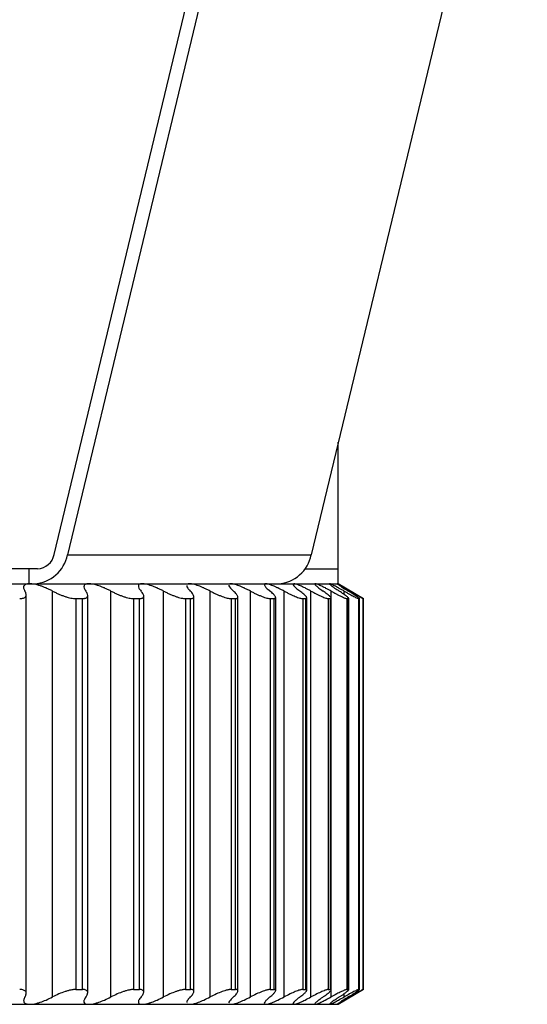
# Paper-space layout '_Frontal' of a CAD drawing. Header units: millimetres. Extents: x -30 to 30, y -10.8 to 33.
# Tile 5 of 6: x 19.6 to 29.8, y -8.8 to 11.1. Entities that reach past the tile are written whole.
import ezdxf

# ---------------------------------------------------------------- set-up
doc = ezdxf.new("R2010")
doc.units = ezdxf.units.MM

psp = doc.layouts.new('_Frontal')

# ---------------------------------------------------------------- linework, layer by layer
at = {"color": 7, "linetype": 'Continuous', "lineweight": 25}
for p, q in [((20.261, 0.293), (24.622, 18.427)), ((24.894, 18.428), (20.53, 0.287)), ((29.816, 18.428), (25.452, 0.287)), ((26, -0.3), (26, 2.564)), ((20.53, 0.287), (25.452, 0.287)), ((25.325, 0), (26, 0)), ((19.925, 0), (-19.617, 0)), ((19.749, 0), (19.749, -0.3)), ((-24.276, -0.3), (26, -0.3)), ((26.506, -0.603), (26, -0.3)), ((19.697, -8.579), (19.697, -0.521)), ((20.228, -8.652), (20.228, -0.448)), ((20.94, -8.565), (20.94, -0.535)), ((21.408, -8.652), (21.408, -0.448)), ((22.07, -8.551), (22.07, -0.549)), ((22.471, -8.652), (22.471, -0.448)), ((23.084, -8.54), (23.084, -0.56)), ((23.411, -8.652), (23.411, -0.448)), ((23.973, -8.531), (23.973, -0.569)), ((24.224, -8.652), (24.224, -0.448)), ((24.735, -8.522), (24.735, -0.578)), ((24.904, -8.652), (24.904, -0.448)), ((25.364, -8.514), (25.364, -0.586)), ((25.448, -8.652), (25.448, -0.448)), ((25.853, -0.589), (25.853, -0.448)), ((25.858, -8.509), (25.858, -0.591)), ((26.117, -0.515), (26.117, -0.448)), ((26.213, -8.506), (26.213, -0.594)), ((26.427, -8.503), (26.427, -0.597)), ((20.702, -0.6), (20.833, -0.6)), ((20.702, -0.6), (20.702, -8.5)), ((20.833, -8.5), (20.833, -0.6)), ((21.867, -0.6), (21.985, -0.6)), ((21.867, -0.6), (21.867, -8.5)), ((21.985, -8.5), (21.985, -0.6)), ((22.913, -0.6), (23.018, -0.6)), ((22.913, -0.6), (22.913, -8.5)), ((23.018, -8.5), (23.018, -0.6)), ((23.834, -0.6), (23.925, -0.6)), ((23.834, -0.6), (23.834, -8.5)), ((23.925, -8.5), (23.925, -0.6)), ((24.624, -0.6), (24.701, -0.6)), ((24.624, -0.6), (24.624, -8.5)), ((24.701, -8.5), (24.701, -0.6)), ((25.28, -0.6), (25.342, -0.6)), ((25.28, -0.6), (25.28, -8.5)), ((25.342, -8.5), (25.342, -0.6)), ((25.798, -0.6), (25.845, -0.6)), ((25.798, -0.6), (25.798, -8.5)), ((25.845, -8.5), (25.845, -0.6)), ((26.175, -0.6), (26.207, -0.6)), ((26.175, -0.6), (26.175, -8.5)), ((26.207, -8.5), (26.207, -0.6)), ((26.409, -0.6), (26.426, -0.6)), ((26.409, -0.6), (26.409, -8.5)), ((26.426, -8.5), (26.426, -0.6)), ((26.499, -0.6), (26.5, -0.6)), ((26.499, -0.6), (26.499, -8.5)), ((26.5, -8.5), (26.5, -0.6)), ((20.702, -8.5), (20.833, -8.5)), ((21.867, -8.5), (21.985, -8.5)), ((22.913, -8.5), (23.018, -8.5)), ((23.834, -8.5), (23.925, -8.5)), ((24.624, -8.5), (24.701, -8.5)), ((25.28, -8.5), (25.342, -8.5)), ((25.798, -8.5), (25.845, -8.5)), ((25.853, -8.652), (25.853, -8.511)), ((26, -8.8), (26.505, -8.497)), ((26.175, -8.5), (26.207, -8.5)), ((26.409, -8.5), (26.426, -8.5)), ((26.499, -8.5), (26.5, -8.5)), ((26.117, -8.652), (26.117, -8.585)), ((-26, -8.8), (26, -8.8))]:
    psp.add_line(p, q, dxfattribs=at)
for centre, radius in [((19.823, 0.419), 0.72), ((19.907, 0.359), 0.36), ((24.745, 0.419), 0.72)]:
    psp.add_arc(centre, radius, 272.8928, 349.4411, dxfattribs=at)
for points, knots in [([(19.765, -0.3), (19.751, -0.301), (19.724, -0.302), (19.692, -0.31), (19.667, -0.323), (19.647, -0.347), (19.64, -0.386), (19.66, -0.427), (19.671, -0.448)], [0, 0, 0, 0, 0.120675, 0.243707, 0.36983, 0.499725, 0.734306, 1, 1, 1, 1]), ([(20.228, -0.448), (20.206, -0.437), (20.164, -0.415), (20.1, -0.386), (20.04, -0.362), (19.959, -0.334), (19.86, -0.306), (19.796, -0.302), (19.765, -0.3)], [0, 0, 0, 0, 0.136996, 0.265989, 0.387201, 0.500901, 0.756606, 1, 1, 1, 1]), ([(20.958, -0.3), (20.946, -0.301), (20.922, -0.302), (20.894, -0.31), (20.874, -0.323), (20.86, -0.347), (20.861, -0.386), (20.887, -0.427), (20.901, -0.448)], [0, 0, 0, 0, 0.120675, 0.243708, 0.369831, 0.499725, 0.734306, 1, 1, 1, 1]), ([(21.408, -0.448), (21.386, -0.437), (21.343, -0.415), (21.28, -0.386), (21.22, -0.362), (21.142, -0.334), (21.046, -0.306), (20.987, -0.302), (20.958, -0.3)], [0, 0, 0, 0, 0.136996, 0.265989, 0.387201, 0.500901, 0.756605, 1, 1, 1, 1]), ([(22.038, -0.3), (22.027, -0.301), (22.005, -0.302), (21.982, -0.31), (21.966, -0.323), (21.959, -0.347), (21.968, -0.386), (21.999, -0.427), (22.016, -0.448)], [0, 0, 0, 0, 0.120675, 0.243707, 0.36983, 0.499725, 0.734306, 1, 1, 1, 1]), ([(22.471, -0.448), (22.449, -0.437), (22.406, -0.415), (22.343, -0.386), (22.285, -0.362), (22.209, -0.334), (22.118, -0.306), (22.064, -0.302), (22.038, -0.3)], [0, 0, 0, 0, 0.136996, 0.265989, 0.387201, 0.500901, 0.756605, 1, 1, 1, 1]), ([(22.941, -0.337), (22.94, -0.339), (22.935, -0.35), (22.956, -0.387), (22.992, -0.427), (23.011, -0.448)], [0, 0, 0, 0, 0.080993, 0.511919, 1, 1, 1, 1]), ([(22.996, -0.3), (22.987, -0.3), (22.968, -0.301), (22.956, -0.307), (22.951, -0.311)], [0, 0, 0, 0, 0.495164, 1, 1, 1, 1]), ([(23.411, -0.448), (23.389, -0.437), (23.347, -0.415), (23.285, -0.386), (23.228, -0.362), (23.154, -0.334), (23.068, -0.306), (23.02, -0.302), (22.996, -0.3)], [0, 0, 0, 0, 0.136995, 0.265987, 0.387199, 0.500898, 0.756604, 1, 1, 1, 1]), ([(23.792, -0.328), (23.791, -0.332), (23.788, -0.346), (23.817, -0.387), (23.859, -0.427), (23.881, -0.448)], [0, 0, 0, 0, 0.185881, 0.567625, 1, 1, 1, 1]), ([(23.829, -0.3), (23.821, -0.3), (23.805, -0.301), (23.797, -0.307), (23.793, -0.311)], [0, 0, 0, 0, 0.495164, 1, 1, 1, 1]), ([(24.224, -0.448), (24.202, -0.437), (24.16, -0.415), (24.099, -0.386), (24.044, -0.362), (23.974, -0.334), (23.893, -0.306), (23.85, -0.302), (23.829, -0.3)], [0, 0, 0, 0, 0.136995, 0.265987, 0.387199, 0.500899, 0.756604, 1, 1, 1, 1]), ([(24.532, -0.3), (24.526, -0.3), (24.513, -0.301), (24.508, -0.307), (24.506, -0.311)], [0, 0, 0, 0, 0.495164, 1, 1, 1, 1]), ([(24.508, -0.319), (24.508, -0.326), (24.509, -0.342), (24.548, -0.387), (24.595, -0.427), (24.62, -0.448)], [0, 0, 0, 0, 0.269357, 0.611959, 1, 1, 1, 1]), ([(24.904, -0.448), (24.882, -0.437), (24.841, -0.415), (24.782, -0.386), (24.729, -0.362), (24.662, -0.334), (24.587, -0.306), (24.55, -0.302), (24.532, -0.3)], [0, 0, 0, 0, 0.136995, 0.265988, 0.3872, 0.500899, 0.756605, 1, 1, 1, 1]), ([(25.084, -0.311), (25.084, -0.311), (25.078, -0.314), (25.099, -0.34), (25.144, -0.386), (25.196, -0.426), (25.224, -0.448)], [0, 0, 0, 0, 0.000657, 0.338326, 0.648588, 1, 1, 1, 1]), ([(25.448, -0.448), (25.427, -0.437), (25.386, -0.415), (25.329, -0.386), (25.279, -0.362), (25.216, -0.334), (25.146, -0.306), (25.116, -0.302), (25.101, -0.3)], [0, 0, 0, 0, 0.136996, 0.265988, 0.3872, 0.5009, 0.756605, 1, 1, 1, 1]), ([(25.533, -0.3), (25.53, -0.301), (25.523, -0.302), (25.524, -0.31), (25.534, -0.323), (25.557, -0.347), (25.605, -0.386), (25.661, -0.427), (25.691, -0.448)], [0, 0, 0, 0, 0.120675, 0.243707, 0.36983, 0.499724, 0.734306, 1, 1, 1, 1]), ([(25.853, -0.448), (25.832, -0.437), (25.793, -0.415), (25.738, -0.386), (25.69, -0.362), (25.632, -0.334), (25.569, -0.306), (25.545, -0.302), (25.533, -0.3)], [0, 0, 0, 0, 0.136996, 0.265988, 0.387201, 0.5009, 0.756605, 1, 1, 1, 1]), ([(25.826, -0.3), (25.824, -0.301), (25.821, -0.302), (25.827, -0.31), (25.841, -0.323), (25.87, -0.347), (25.925, -0.386), (25.985, -0.427), (26.018, -0.448)], [0, 0, 0, 0, 0.120675, 0.243707, 0.36983, 0.499724, 0.734306, 1, 1, 1, 1]), ([(26.117, -0.448), (26.097, -0.437), (26.059, -0.415), (26.007, -0.386), (25.962, -0.362), (25.908, -0.334), (25.852, -0.306), (25.834, -0.302), (25.826, -0.3)], [0, 0, 0, 0, 0.136996, 0.265989, 0.387201, 0.500901, 0.756605, 1, 1, 1, 1]), ([(25.977, -0.3), (25.977, -0.301), (25.977, -0.302), (25.988, -0.31), (26.007, -0.323), (26.042, -0.347), (26.103, -0.386), (26.168, -0.427), (26.202, -0.448)], [0, 0, 0, 0, 0.120675, 0.243707, 0.36983, 0.499724, 0.734306, 1, 1, 1, 1]), ([(26.238, -0.448), (26.219, -0.437), (26.182, -0.415), (26.133, -0.386), (26.091, -0.362), (26.042, -0.334), (25.993, -0.306), (25.982, -0.302), (25.977, -0.3)], [0, 0, 0, 0, 0.136996, 0.265989, 0.387201, 0.500901, 0.756605, 1, 1, 1, 1]), ([(19.566, -0.6), (19.576, -0.6), (19.596, -0.599), (19.622, -0.595), (19.649, -0.588), (19.672, -0.576), (19.695, -0.551), (19.703, -0.511), (19.682, -0.469), (19.671, -0.448)], [0, 0, 0, 0, 0.082854, 0.165927, 0.250138, 0.374253, 0.499646, 0.745169, 1, 1, 1, 1]), ([(20.228, -0.448), (20.25, -0.459), (20.291, -0.48), (20.356, -0.509), (20.419, -0.535), (20.482, -0.557), (20.543, -0.576), (20.602, -0.589), (20.656, -0.598), (20.687, -0.599), (20.702, -0.6)], [0, 0, 0, 0, 0.129306, 0.254351, 0.377086, 0.499573, 0.624385, 0.748815, 0.875527, 1, 1, 1, 1]), ([(20.833, -0.6), (20.842, -0.6), (20.86, -0.599), (20.883, -0.595), (20.906, -0.588), (20.925, -0.576), (20.941, -0.551), (20.941, -0.511), (20.914, -0.469), (20.901, -0.448)], [0, 0, 0, 0, 0.082854, 0.165927, 0.250138, 0.374253, 0.499646, 0.745169, 1, 1, 1, 1]), ([(21.408, -0.448), (21.43, -0.459), (21.472, -0.48), (21.536, -0.509), (21.598, -0.535), (21.659, -0.557), (21.719, -0.576), (21.774, -0.589), (21.825, -0.598), (21.853, -0.599), (21.867, -0.6)], [0, 0, 0, 0, 0.129306, 0.254351, 0.377086, 0.499573, 0.624385, 0.748815, 0.875527, 1, 1, 1, 1]), ([(21.985, -0.6), (21.994, -0.6), (22.01, -0.599), (22.03, -0.595), (22.049, -0.588), (22.064, -0.576), (22.074, -0.551), (22.066, -0.511), (22.033, -0.469), (22.016, -0.448)], [0, 0, 0, 0, 0.082854, 0.165927, 0.250138, 0.374253, 0.499646, 0.745169, 1, 1, 1, 1]), ([(22.471, -0.448), (22.493, -0.459), (22.535, -0.48), (22.598, -0.509), (22.659, -0.535), (22.719, -0.557), (22.775, -0.576), (22.828, -0.589), (22.875, -0.598), (22.901, -0.599), (22.913, -0.6)], [0, 0, 0, 0, 0.129306, 0.254351, 0.377086, 0.499572, 0.624385, 0.748815, 0.875527, 1, 1, 1, 1]), ([(23.018, -0.6), (23.025, -0.6), (23.04, -0.599), (23.057, -0.595), (23.072, -0.588), (23.082, -0.576), (23.085, -0.551), (23.069, -0.511), (23.031, -0.469), (23.011, -0.448)], [0, 0, 0, 0, 0.082854, 0.165927, 0.250138, 0.374253, 0.499646, 0.745169, 1, 1, 1, 1]), ([(23.411, -0.448), (23.433, -0.459), (23.475, -0.48), (23.537, -0.509), (23.597, -0.535), (23.654, -0.557), (23.708, -0.576), (23.757, -0.589), (23.8, -0.598), (23.823, -0.599), (23.834, -0.6)], [0, 0, 0, 0, 0.129306, 0.254351, 0.377086, 0.499572, 0.624384, 0.748815, 0.875527, 1, 1, 1, 1]), ([(23.925, -0.6), (23.931, -0.6), (23.944, -0.599), (23.957, -0.595), (23.969, -0.588), (23.975, -0.576), (23.971, -0.551), (23.947, -0.511), (23.903, -0.469), (23.881, -0.448)], [0, 0, 0, 0, 0.082854, 0.165927, 0.250138, 0.374253, 0.499646, 0.745169, 1, 1, 1, 1]), ([(24.224, -0.448), (24.245, -0.459), (24.286, -0.48), (24.347, -0.509), (24.405, -0.535), (24.46, -0.557), (24.511, -0.576), (24.556, -0.589), (24.596, -0.598), (24.615, -0.599), (24.624, -0.6)], [0, 0, 0, 0, 0.129306, 0.25435, 0.377085, 0.499572, 0.624384, 0.748815, 0.875527, 1, 1, 1, 1]), ([(24.701, -0.6), (24.706, -0.6), (24.717, -0.599), (24.727, -0.595), (24.734, -0.588), (24.736, -0.576), (24.726, -0.551), (24.694, -0.511), (24.645, -0.469), (24.62, -0.448)], [0, 0, 0, 0, 0.082853, 0.165927, 0.250138, 0.374253, 0.499646, 0.745169, 1, 1, 1, 1]), ([(24.904, -0.448), (24.925, -0.459), (24.966, -0.48), (25.025, -0.509), (25.08, -0.535), (25.132, -0.557), (25.18, -0.576), (25.221, -0.589), (25.256, -0.598), (25.272, -0.599), (25.28, -0.6)], [0, 0, 0, 0, 0.129305, 0.25435, 0.377085, 0.499571, 0.624384, 0.748815, 0.875527, 1, 1, 1, 1]), ([(25.342, -0.6), (25.346, -0.6), (25.355, -0.599), (25.362, -0.595), (25.365, -0.588), (25.362, -0.576), (25.346, -0.551), (25.305, -0.511), (25.252, -0.469), (25.224, -0.448)], [0, 0, 0, 0, 0.082853, 0.165927, 0.250138, 0.374253, 0.499646, 0.745169, 1, 1, 1, 1]), ([(25.448, -0.448), (25.468, -0.459), (25.508, -0.48), (25.566, -0.509), (25.619, -0.535), (25.667, -0.557), (25.711, -0.576), (25.749, -0.589), (25.779, -0.598), (25.792, -0.599), (25.798, -0.6)], [0, 0, 0, 0, 0.129305, 0.25435, 0.377085, 0.499571, 0.624384, 0.748815, 0.875527, 1, 1, 1, 1]), ([(25.845, -0.6), (25.848, -0.6), (25.854, -0.599), (25.858, -0.595), (25.857, -0.588), (25.85, -0.576), (25.827, -0.551), (25.779, -0.511), (25.721, -0.469), (25.691, -0.448)], [0, 0, 0, 0, 0.082853, 0.165926, 0.250138, 0.374253, 0.499646, 0.745169, 1, 1, 1, 1]), ([(25.853, -0.448), (25.873, -0.459), (25.912, -0.48), (25.967, -0.509), (26.017, -0.535), (26.062, -0.557), (26.103, -0.576), (26.136, -0.589), (26.161, -0.598), (26.171, -0.599), (26.175, -0.6)], [0, 0, 0, 0, 0.129306, 0.25435, 0.377085, 0.499572, 0.624384, 0.748815, 0.875527, 1, 1, 1, 1]), ([(26.207, -0.6), (26.209, -0.6), (26.213, -0.599), (26.213, -0.595), (26.208, -0.588), (26.196, -0.576), (26.167, -0.551), (26.112, -0.511), (26.049, -0.469), (26.018, -0.448)], [0, 0, 0, 0, 0.082853, 0.165926, 0.250137, 0.374253, 0.499646, 0.745169, 1, 1, 1, 1]), ([(26.117, -0.448), (26.136, -0.459), (26.174, -0.48), (26.226, -0.509), (26.273, -0.535), (26.315, -0.557), (26.351, -0.576), (26.38, -0.589), (26.4, -0.598), (26.406, -0.599), (26.409, -0.6)], [0, 0, 0, 0, 0.129306, 0.254351, 0.377086, 0.499572, 0.624384, 0.748815, 0.875527, 1, 1, 1, 1]), ([(26.426, -0.6), (26.426, -0.6), (26.428, -0.599), (26.425, -0.595), (26.416, -0.588), (26.4, -0.576), (26.365, -0.551), (26.302, -0.511), (26.236, -0.469), (26.202, -0.448)], [0, 0, 0, 0, 0.082853, 0.165926, 0.250137, 0.374253, 0.499646, 0.745169, 1, 1, 1, 1]), ([(26.238, -0.448), (26.256, -0.459), (26.293, -0.48), (26.342, -0.509), (26.386, -0.535), (26.424, -0.557), (26.456, -0.576), (26.48, -0.589), (26.495, -0.598), (26.498, -0.599), (26.499, -0.6)], [0, 0, 0, 0, 0.129306, 0.254351, 0.377086, 0.499572, 0.624385, 0.748815, 0.875527, 1, 1, 1, 1]), ([(19.671, -8.652), (19.677, -8.641), (19.689, -8.62), (19.697, -8.591), (19.698, -8.565), (19.689, -8.543), (19.672, -8.524), (19.646, -8.511), (19.611, -8.502), (19.581, -8.501), (19.566, -8.5)], [0, 0, 0, 0, 0.129306, 0.25435, 0.377085, 0.499572, 0.624384, 0.748815, 0.875527, 1, 1, 1, 1]), ([(20.702, -8.5), (20.692, -8.5), (20.672, -8.501), (20.638, -8.505), (20.596, -8.512), (20.544, -8.524), (20.462, -8.549), (20.354, -8.589), (20.271, -8.631), (20.228, -8.652)], [0, 0, 0, 0, 0.082854, 0.165927, 0.250138, 0.374253, 0.499646, 0.745169, 1, 1, 1, 1]), ([(20.901, -8.652), (20.908, -8.641), (20.923, -8.62), (20.936, -8.591), (20.941, -8.565), (20.938, -8.543), (20.925, -8.524), (20.904, -8.511), (20.874, -8.502), (20.846, -8.501), (20.833, -8.5)], [0, 0, 0, 0, 0.129306, 0.254351, 0.377086, 0.499572, 0.624384, 0.748815, 0.875527, 1, 1, 1, 1]), ([(21.867, -8.5), (21.858, -8.5), (21.84, -8.501), (21.809, -8.505), (21.769, -8.512), (21.719, -8.524), (21.641, -8.549), (21.534, -8.589), (21.451, -8.631), (21.408, -8.652)], [0, 0, 0, 0, 0.082854, 0.165927, 0.250138, 0.374253, 0.499646, 0.745169, 1, 1, 1, 1]), ([(22.016, -8.652), (22.025, -8.641), (22.043, -8.62), (22.06, -8.591), (22.07, -8.565), (22.071, -8.543), (22.064, -8.524), (22.047, -8.511), (22.022, -8.502), (21.997, -8.501), (21.985, -8.5)], [0, 0, 0, 0, 0.129306, 0.254351, 0.377086, 0.499572, 0.624385, 0.748815, 0.875527, 1, 1, 1, 1]), ([(22.913, -8.5), (22.905, -8.5), (22.889, -8.501), (22.86, -8.505), (22.823, -8.512), (22.776, -8.524), (22.701, -8.549), (22.597, -8.589), (22.514, -8.631), (22.471, -8.652)], [0, 0, 0, 0, 0.082854, 0.165927, 0.250138, 0.374253, 0.499646, 0.745169, 1, 1, 1, 1]), ([(23.011, -8.652), (23.022, -8.641), (23.042, -8.62), (23.064, -8.591), (23.079, -8.565), (23.085, -8.543), (23.083, -8.524), (23.071, -8.511), (23.05, -8.502), (23.029, -8.501), (23.018, -8.5)], [0, 0, 0, 0, 0.129306, 0.254351, 0.377086, 0.499573, 0.624385, 0.748815, 0.875527, 1, 1, 1, 1]), ([(23.834, -8.5), (23.827, -8.5), (23.812, -8.501), (23.786, -8.505), (23.752, -8.512), (23.708, -8.524), (23.637, -8.549), (23.537, -8.589), (23.454, -8.631), (23.411, -8.652)], [0, 0, 0, 0, 0.082854, 0.165927, 0.250138, 0.374253, 0.499646, 0.745169, 1, 1, 1, 1]), ([(23.881, -8.652), (23.892, -8.641), (23.916, -8.62), (23.942, -8.591), (23.961, -8.565), (23.972, -8.543), (23.975, -8.524), (23.968, -8.511), (23.952, -8.502), (23.934, -8.501), (23.925, -8.5)], [0, 0, 0, 0, 0.129306, 0.254351, 0.377086, 0.499573, 0.624385, 0.748815, 0.875527, 1, 1, 1, 1]), ([(24.624, -8.5), (24.618, -8.5), (24.606, -8.501), (24.583, -8.505), (24.552, -8.512), (24.511, -8.524), (24.444, -8.549), (24.348, -8.589), (24.265, -8.631), (24.224, -8.652)], [0, 0, 0, 0, 0.082854, 0.165927, 0.250138, 0.374253, 0.499646, 0.745169, 1, 1, 1, 1]), ([(24.62, -8.652), (24.633, -8.641), (24.659, -8.62), (24.689, -8.591), (24.713, -8.565), (24.728, -8.543), (24.736, -8.524), (24.734, -8.511), (24.724, -8.502), (24.709, -8.501), (24.701, -8.5)], [0, 0, 0, 0, 0.129306, 0.254351, 0.377086, 0.499573, 0.624385, 0.748816, 0.875527, 1, 1, 1, 1]), ([(25.28, -8.5), (25.275, -8.5), (25.265, -8.501), (25.245, -8.505), (25.217, -8.512), (25.18, -8.524), (25.117, -8.549), (25.025, -8.589), (24.945, -8.631), (24.904, -8.652)], [0, 0, 0, 0, 0.082854, 0.165927, 0.250138, 0.374253, 0.499646, 0.745169, 1, 1, 1, 1]), ([(25.224, -8.652), (25.239, -8.641), (25.267, -8.62), (25.302, -8.591), (25.329, -8.565), (25.35, -8.543), (25.362, -8.524), (25.365, -8.511), (25.36, -8.502), (25.348, -8.501), (25.342, -8.5)], [0, 0, 0, 0, 0.129306, 0.254351, 0.377086, 0.499573, 0.624385, 0.748816, 0.875527, 1, 1, 1, 1]), ([(25.798, -8.5), (25.794, -8.5), (25.786, -8.501), (25.769, -8.505), (25.745, -8.512), (25.712, -8.524), (25.654, -8.549), (25.567, -8.589), (25.488, -8.631), (25.448, -8.652)], [0, 0, 0, 0, 0.082853, 0.165927, 0.250138, 0.374253, 0.499646, 0.745169, 1, 1, 1, 1]), ([(25.691, -8.652), (25.707, -8.641), (25.737, -8.62), (25.776, -8.591), (25.808, -8.565), (25.832, -8.543), (25.85, -8.524), (25.858, -8.511), (25.858, -8.502), (25.849, -8.501), (25.845, -8.5)], [0, 0, 0, 0, 0.129306, 0.254351, 0.377086, 0.499573, 0.624385, 0.748816, 0.875527, 1, 1, 1, 1]), ([(26.175, -8.5), (26.172, -8.5), (26.167, -8.501), (26.153, -8.505), (26.132, -8.512), (26.103, -8.524), (26.05, -8.549), (25.968, -8.589), (25.892, -8.631), (25.853, -8.652)], [0, 0, 0, 0, 0.082853, 0.165926, 0.250138, 0.374253, 0.499646, 0.745169, 1, 1, 1, 1]), ([(26.018, -8.652), (26.034, -8.641), (26.067, -8.62), (26.109, -8.591), (26.145, -8.565), (26.174, -8.543), (26.196, -8.524), (26.21, -8.511), (26.215, -8.502), (26.21, -8.501), (26.207, -8.5)], [0, 0, 0, 0, 0.129306, 0.254351, 0.377087, 0.499573, 0.624386, 0.748816, 0.875527, 1, 1, 1, 1]), ([(26.409, -8.5), (26.407, -8.5), (26.404, -8.501), (26.394, -8.505), (26.377, -8.512), (26.352, -8.524), (26.304, -8.549), (26.228, -8.589), (26.154, -8.631), (26.117, -8.652)], [0, 0, 0, 0, 0.082853, 0.165926, 0.250137, 0.374253, 0.499646, 0.745169, 1, 1, 1, 1]), ([(26.202, -8.652), (26.219, -8.641), (26.254, -8.62), (26.3, -8.591), (26.339, -8.565), (26.373, -8.543), (26.4, -8.524), (26.418, -8.511), (26.428, -8.502), (26.426, -8.501), (26.426, -8.5)], [0, 0, 0, 0, 0.129306, 0.254351, 0.377087, 0.499573, 0.624386, 0.748816, 0.875527, 1, 1, 1, 1]), ([(26.499, -8.5), (26.498, -8.5), (26.497, -8.501), (26.49, -8.505), (26.477, -8.512), (26.456, -8.524), (26.414, -8.549), (26.344, -8.589), (26.274, -8.631), (26.238, -8.652)], [0, 0, 0, 0, 0.082853, 0.165926, 0.250137, 0.374253, 0.499646, 0.745169, 1, 1, 1, 1]), ([(19.671, -8.652), (19.665, -8.663), (19.653, -8.685), (19.645, -8.714), (19.645, -8.738), (19.654, -8.766), (19.686, -8.794), (19.739, -8.798), (19.765, -8.8)], [0, 0, 0, 0, 0.136995, 0.265987, 0.387199, 0.500899, 0.756604, 1, 1, 1, 1]), ([(19.765, -8.8), (19.78, -8.799), (19.81, -8.798), (19.862, -8.79), (19.92, -8.777), (19.999, -8.753), (20.104, -8.714), (20.185, -8.673), (20.228, -8.652)], [0, 0, 0, 0, 0.120675, 0.243707, 0.36983, 0.499724, 0.734306, 1, 1, 1, 1]), ([(20.901, -8.652), (20.893, -8.663), (20.878, -8.685), (20.865, -8.714), (20.86, -8.738), (20.864, -8.766), (20.887, -8.794), (20.935, -8.798), (20.958, -8.8)], [0, 0, 0, 0, 0.136995, 0.265987, 0.387199, 0.500898, 0.756604, 1, 1, 1, 1]), ([(20.958, -8.8), (20.972, -8.799), (20.999, -8.798), (21.049, -8.79), (21.104, -8.777), (21.18, -8.753), (21.284, -8.714), (21.365, -8.673), (21.408, -8.652)], [0, 0, 0, 0, 0.120675, 0.243707, 0.36983, 0.499724, 0.734306, 1, 1, 1, 1]), ([(22.016, -8.652), (22.007, -8.663), (21.989, -8.685), (21.972, -8.714), (21.962, -8.738), (21.96, -8.766), (21.975, -8.794), (22.017, -8.798), (22.038, -8.8)], [0, 0, 0, 0, 0.136996, 0.265989, 0.387201, 0.500901, 0.756605, 1, 1, 1, 1]), ([(22.038, -8.8), (22.05, -8.799), (22.075, -8.798), (22.121, -8.79), (22.173, -8.777), (22.246, -8.753), (22.347, -8.714), (22.428, -8.673), (22.471, -8.652)], [0, 0, 0, 0, 0.120675, 0.243707, 0.36983, 0.499725, 0.734306, 1, 1, 1, 1]), ([(23.011, -8.652), (22.992, -8.673), (22.956, -8.713), (22.935, -8.75), (22.94, -8.761), (22.941, -8.763)], [0, 0, 0, 0, 0.48746, 0.917986, 1, 1, 1, 1]), ([(22.996, -8.8), (23.007, -8.799), (23.029, -8.798), (23.072, -8.79), (23.12, -8.777), (23.19, -8.753), (23.288, -8.714), (23.368, -8.673), (23.411, -8.652)], [0, 0, 0, 0, 0.120675, 0.243708, 0.369831, 0.499725, 0.734306, 1, 1, 1, 1]), ([(23.881, -8.652), (23.859, -8.673), (23.817, -8.713), (23.788, -8.754), (23.791, -8.768), (23.792, -8.772)], [0, 0, 0, 0, 0.431821, 0.813206, 1, 1, 1, 1]), ([(23.829, -8.8), (23.839, -8.799), (23.858, -8.798), (23.896, -8.79), (23.942, -8.777), (24.008, -8.753), (24.102, -8.714), (24.181, -8.673), (24.224, -8.652)], [0, 0, 0, 0, 0.120675, 0.243707, 0.36983, 0.499725, 0.734306, 1, 1, 1, 1]), ([(24.62, -8.652), (24.606, -8.663), (24.58, -8.685), (24.55, -8.714), (24.528, -8.738), (24.507, -8.766), (24.498, -8.794), (24.521, -8.798), (24.532, -8.8)], [0, 0, 0, 0, 0.136996, 0.265989, 0.387201, 0.500902, 0.756606, 1, 1, 1, 1]), ([(24.532, -8.8), (24.54, -8.799), (24.557, -8.798), (24.591, -8.79), (24.632, -8.777), (24.694, -8.753), (24.784, -8.714), (24.862, -8.673), (24.904, -8.652)], [0, 0, 0, 0, 0.120675, 0.243707, 0.36983, 0.499725, 0.734306, 1, 1, 1, 1]), ([(25.224, -8.652), (25.209, -8.663), (25.181, -8.685), (25.147, -8.714), (25.12, -8.738), (25.093, -8.766), (25.076, -8.794), (25.093, -8.798), (25.101, -8.8)], [0, 0, 0, 0, 0.136996, 0.265989, 0.387202, 0.500902, 0.756606, 1, 1, 1, 1]), ([(25.101, -8.8), (25.108, -8.799), (25.121, -8.798), (25.151, -8.79), (25.189, -8.777), (25.246, -8.753), (25.331, -8.714), (25.407, -8.673), (25.448, -8.652)], [0, 0, 0, 0, 0.120675, 0.243707, 0.36983, 0.499725, 0.734306, 1, 1, 1, 1]), ([(25.691, -8.652), (25.675, -8.663), (25.644, -8.685), (25.606, -8.714), (25.576, -8.738), (25.543, -8.766), (25.518, -8.794), (25.528, -8.798), (25.533, -8.8)], [0, 0, 0, 0, 0.136996, 0.265989, 0.387202, 0.500902, 0.756606, 1, 1, 1, 1]), ([(25.533, -8.8), (25.538, -8.799), (25.548, -8.798), (25.574, -8.79), (25.607, -8.777), (25.659, -8.753), (25.739, -8.714), (25.813, -8.673), (25.853, -8.652)], [0, 0, 0, 0, 0.120675, 0.243707, 0.36983, 0.499725, 0.734306, 1, 1, 1, 1]), ([(26.018, -8.652), (26.001, -8.663), (25.968, -8.685), (25.926, -8.714), (25.892, -8.738), (25.853, -8.766), (25.821, -8.794), (25.824, -8.798), (25.826, -8.8)], [0, 0, 0, 0, 0.136996, 0.265989, 0.387202, 0.500902, 0.756606, 1, 1, 1, 1]), ([(25.826, -8.8), (25.829, -8.799), (25.836, -8.798), (25.857, -8.79), (25.886, -8.777), (25.933, -8.753), (26.007, -8.714), (26.079, -8.673), (26.117, -8.652)], [0, 0, 0, 0, 0.120675, 0.243707, 0.36983, 0.499725, 0.734306, 1, 1, 1, 1]), ([(26.202, -8.652), (26.184, -8.663), (26.149, -8.685), (26.104, -8.714), (26.066, -8.738), (26.022, -8.766), (25.982, -8.794), (25.979, -8.798), (25.977, -8.8)], [0, 0, 0, 0, 0.136996, 0.265989, 0.387202, 0.500902, 0.756606, 1, 1, 1, 1]), ([(25.977, -8.8), (25.979, -8.799), (25.982, -8.798), (25.999, -8.79), (26.023, -8.777), (26.065, -8.753), (26.133, -8.714), (26.202, -8.673), (26.238, -8.652)], [0, 0, 0, 0, 0.120675, 0.243707, 0.36983, 0.499725, 0.734306, 1, 1, 1, 1]), ([(22.951, -8.789), (22.956, -8.793), (22.967, -8.799), (22.987, -8.8), (22.996, -8.8)], [0, 0, 0, 0, 0.504823, 1, 1, 1, 1]), ([(23.793, -8.789), (23.797, -8.793), (23.805, -8.799), (23.821, -8.8), (23.829, -8.8)], [0, 0, 0, 0, 0.504823, 1, 1, 1, 1])]:
    psp.add_open_spline(points, degree=3, knots=knots, dxfattribs=at)

doc.saveas('drawing.dxf')
